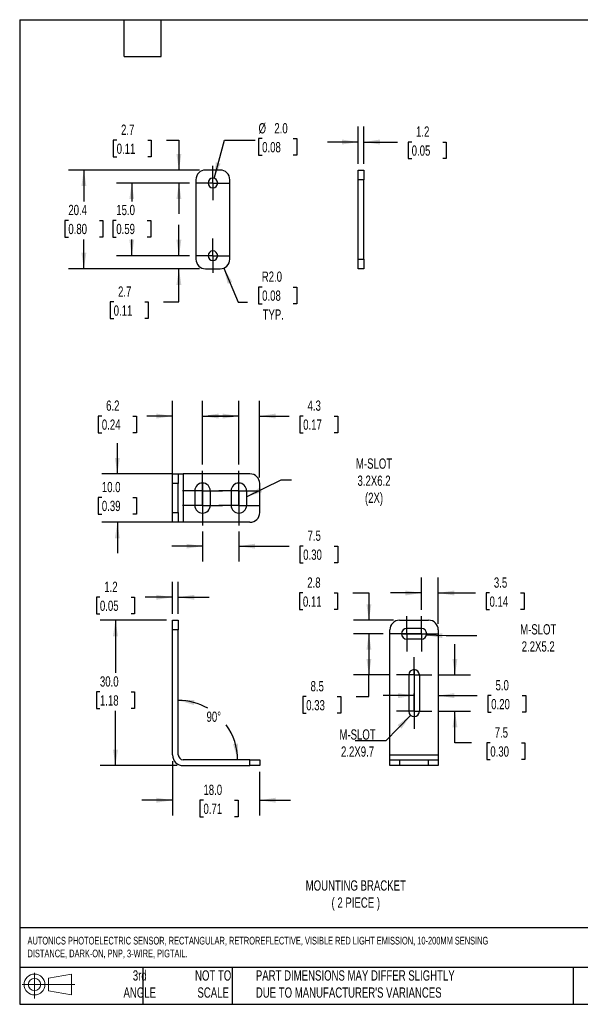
# Model space of a CAD drawing. Header units: millimetres. Extents: x 3 to 137, y 3 to 105.
# Tile 1 of 5: x 3 to 61, y 3 to 105. Entities that reach past the tile are written whole.
import ezdxf

# ---------------------------------------------------------------- set-up
doc = ezdxf.new("R2010")
doc.units = ezdxf.units.MM
doc.header["$LTSCALE"] = 0.5
doc.linetypes.add('CENTERX2', pattern=[20.32, 12.7, -2.54, 2.54, -2.54])
doc.layers.add('CENTER', color=40, linetype='CENTERX2')
doc.layers.add('DIMENSIONS', color=140, linetype='Continuous', lineweight=25)
doc.layers.add('TEXT', color=140, linetype='Continuous', lineweight=25)
doc.styles.add('SLDTEXTSTYLE0', font='TXT', dxfattribs={"width": 0.7})
doc.dimstyles.new('SLDDIMSTYLE10', dxfattribs={"dimtxt": 1.079004, "dimasz": 1.651, "dimexe": 0, "dimexo": 0.0625, "dimgap": 0.269751, "dimtad": 0, "dimtih": 1, "dimtoh": 1, "dimlfac": 2, "dimrnd": 1e-09, "dimzin": 12, "dimdsep": 46, "dimtxsty": 'SLDTEXTSTYLE0', "dimsah": 1, "dimcen": 0.09, "dimadec": 0, "dimazin": 3, "dimtfac": 1, "dimtofl": 0, "dimtmove": 0, "dimatfit": 3, "dimfxl": 0, "dimfrac": 2, "dimtolj": 1, "dimtzin": 12, "dimarcsym": 0})
doc.dimstyles.new('SLDDIMSTYLE11', dxfattribs={"dimtxt": 1.079004, "dimasz": 1.651, "dimexe": 0, "dimexo": 0.0625, "dimgap": 0.269751, "dimtad": 0, "dimtih": 1, "dimtoh": 1, "dimlfac": 2, "dimrnd": 1e-09, "dimzin": 4, "dimdsep": 46, "dimtxsty": 'SLDTEXTSTYLE0', "dimsah": 1, "dimcen": 0, "dimadec": 0, "dimazin": 1, "dimtfac": 1, "dimtofl": 0, "dimtmove": 0, "dimatfit": 3, "dimfxl": 0, "dimfrac": 2, "dimtolj": 1, "dimtzin": 12, "dimarcsym": 0})
doc.dimstyles.new('SLDDIMSTYLE12', dxfattribs={"dimtxt": 1.079004, "dimasz": 1.651, "dimexe": 0, "dimexo": 0.0625, "dimgap": 0.269751, "dimtad": 0, "dimtih": 1, "dimtoh": 1, "dimlfac": 2, "dimrnd": 1e-09, "dimzin": 4, "dimdsep": 46, "dimtxsty": 'SLDTEXTSTYLE0', "dimsah": 1, "dimcen": 0, "dimadec": 0, "dimazin": 1, "dimtfac": 1, "dimtofl": 0, "dimtmove": 0, "dimatfit": 3, "dimfxl": 0, "dimfrac": 2, "dimtolj": 1, "dimtzin": 12, "dimarcsym": 0})
doc.dimstyles.new('SLDDIMSTYLE5', dxfattribs={"dimtxt": 1.079004, "dimasz": 1.651, "dimexe": 0, "dimexo": 0.0625, "dimgap": 0.269751, "dimtad": 0, "dimtih": 1, "dimtoh": 1, "dimlfac": 2, "dimrnd": 1e-09, "dimzin": 12, "dimdsep": 46, "dimtxsty": 'SLDTEXTSTYLE0', "dimsah": 1, "dimcen": 0.09, "dimadec": 0, "dimazin": 3, "dimtfac": 1, "dimtmove": 0, "dimatfit": 0, "dimfxl": 0, "dimfrac": 2, "dimtolj": 1, "dimtzin": 12, "dimarcsym": 0})
doc.dimstyles.new('SLDDIMSTYLE6', dxfattribs={"dimtxt": 1.079004, "dimasz": 1.651, "dimexe": 0, "dimexo": 0.0625, "dimgap": 0.269751, "dimtad": 0, "dimtih": 1, "dimtoh": 1, "dimdec": 4, "dimzin": 12, "dimdsep": 46, "dimtxsty": 'SLDTEXTSTYLE0', "dimsah": 1, "dimcen": 0.09, "dimadec": 0, "dimazin": 3, "dimtfac": 1, "dimtdec": 0, "dimtofl": 0, "dimtmove": 0, "dimatfit": 3, "dimfxl": 0, "dimfrac": 2, "dimtolj": 1, "dimtzin": 12, "dimarcsym": 0})
doc.dimstyles.new('SLDDIMSTYLE7', dxfattribs={"dimtxt": 1.079004, "dimasz": 1.651, "dimexe": 0, "dimexo": 0.0625, "dimgap": 0.269751, "dimtad": 0, "dimtih": 1, "dimtoh": 1, "dimlfac": 2, "dimrnd": 1e-09, "dimzin": 4, "dimdsep": 46, "dimtxsty": 'SLDTEXTSTYLE0', "dimsah": 1, "dimcen": 0.09, "dimadec": 0, "dimazin": 1, "dimtfac": 1, "dimtofl": 0, "dimtmove": 0, "dimatfit": 3, "dimfxl": 0, "dimfrac": 2, "dimtolj": 1, "dimtzin": 12, "dimarcsym": 0})
doc.dimstyles.new('SLDDIMSTYLE8', dxfattribs={"dimtxt": 1.079004, "dimasz": 1.651, "dimexe": 0, "dimexo": 0.0625, "dimgap": 0.269751, "dimtad": 0, "dimtih": 1, "dimtoh": 1, "dimlfac": 2, "dimrnd": 1e-09, "dimzin": 4, "dimdsep": 46, "dimtxsty": 'SLDTEXTSTYLE0', "dimsah": 1, "dimcen": 0.09, "dimadec": 0, "dimazin": 1, "dimtfac": 1, "dimtmove": 0, "dimatfit": 0, "dimfxl": 0, "dimfrac": 2, "dimtolj": 1, "dimtzin": 12, "dimarcsym": 0})
doc.dimstyles.new('SLDDIMSTYLE9', dxfattribs={"dimtxt": 0.18, "dimasz": 1.651, "dimexe": 0, "dimexo": 0.0625, "dimgap": 0, "dimtad": 0, "dimtih": 1, "dimtoh": 1, "dimdec": 0, "dimrnd": 1e-09, "dimzin": 0, "dimdsep": 46, "dimtxsty": 'Standard', "dimsah": 1, "dimcen": 0.09, "dimadec": 0, "dimazin": 0, "dimtfac": 1.651, "dimtdec": 0, "dimtofl": 0, "dimtmove": 0, "dimatfit": 3, "dimfxl": 0, "dimfrac": 2, "dimtolj": 1, "dimtzin": 0, "dimarcsym": 0})

# ---------------------------------------------------------------- blocks, each defined once
blk = doc.blocks.new('Block11')
at = {"color": 7, "linetype": 'Continuous', "lineweight": 18}
for p, q in [((1.29, 2.66), (1.29, 0)), ((2.74, 2.08), (5.09, 2.52)), ((2.74, 0.8), (2.74, 2.08)), ((5.09, 2.52), (5.09, 0.37)), ((0, 1.44), (5.44, 1.44)), ((2.74, 0.8), (5.09, 0.37))]:
    blk.add_line(p, q, dxfattribs=at)
for radius in [1.08, 0.643]:
    blk.add_circle((1.29, 1.44), radius, dxfattribs=at)
blk = doc.blocks.new('Block12')
at = {"color": 7, "linetype": 'Continuous'}
blk.add_blockref('Block11', (0, 0), dxfattribs=at)
blk = doc.blocks.new('_D_12')
at = {"layer": 'DIMENSIONS'}
for p, q in [((18.95, 43.45), (18.95, 46.76)), ((19.55, 43.45), (19.55, 46.76)), ((11.46, 45.18), (11.1, 45.18)), ((11.1, 45.18), (11.1, 43.46)), ((14.67, 45.18), (15.03, 45.18)), ((15.03, 45.18), (15.03, 43.46)), ((18.95, 45.18), (16.13, 45.18)), ((19.55, 45.18), (22.73, 45.18)), ((11.1, 43.46), (11.46, 43.46)), ((15.03, 43.46), (14.67, 43.46))]:
    blk.add_line(p, q, dxfattribs=at)
for points in [[(18.95, 45.18), (17.3, 45.43), (17.3, 44.92)], [(19.55, 45.18), (21.21, 44.92), (21.21, 45.43)]]:
    blk.add_solid(points, dxfattribs=at)
at = {"layer": 'DIMENSIONS', "char_height": 1.058, "attachment_point": 1, "style": 'SLDTEXTSTYLE0'}
for s, insert in [('1.2', (11.91, 46.78)), ('0.05', (11.46, 44.83))]:
    blk.add_mtext(s, dxfattribs=dict(at, insert=insert))
blk = doc.blocks.new('_D_13')
at = {"layer": 'DIMENSIONS'}
for start, end in [(60.242, 90), (0, 36.0375)]:
    blk.add_arc((19.55, 28.41), 6.13, start, end, dxfattribs=at)
for points in [[(19.55, 34.54), (21.16, 34.07), (21.22, 34.58)], [(25.68, 28.41), (25.72, 30.08), (25.21, 30.01)]]:
    blk.add_solid(points, dxfattribs=at)
at = {"layer": 'DIMENSIONS', "insert": (22.47, 33.38), "char_height": 1.058, "attachment_point": 1, "style": 'SLDTEXTSTYLE0'}
blk.add_mtext('90°', dxfattribs=at)
blk = doc.blocks.new('_D_14')
at = {"layer": 'DIMENSIONS'}
for p, q in [((18.32, 42.81), (11.48, 42.81)), ((13.06, 42.81), (13.06, 37.37)), ((11.46, 35.41), (11.1, 35.41)), ((11.1, 35.41), (11.1, 33.7)), ((14.67, 35.41), (15.03, 35.41)), ((15.03, 35.41), (15.03, 33.7)), ((11.1, 33.7), (11.46, 33.7)), ((15.03, 33.7), (14.67, 33.7)), ((13.06, 27.81), (13.06, 33.46)), ((19.42, 27.81), (11.48, 27.81))]:
    blk.add_line(p, q, dxfattribs=at)
for points in [[(13.06, 42.81), (12.81, 41.16), (13.32, 41.16)], [(13.06, 27.81), (13.32, 29.46), (12.81, 29.46)]]:
    blk.add_solid(points, dxfattribs=at)
at = {"layer": 'DIMENSIONS', "char_height": 1.058, "attachment_point": 1, "style": 'SLDTEXTSTYLE0'}
for s, insert in [('30.0', (11.46, 37.02)), ('1.18', (11.46, 35.06))]:
    blk.add_mtext(s, dxfattribs=dict(at, insert=insert))
blk = doc.blocks.new('_D_15')
at = {"layer": 'DIMENSIONS'}
for p, q in [((18.95, 28.28), (18.95, 22.65)), ((27.95, 27.18), (27.95, 22.65)), ((18.95, 24.23), (15.78, 24.23)), ((22.15, 24.23), (21.79, 24.23)), ((21.79, 24.23), (21.79, 22.52)), ((25.36, 24.23), (25.72, 24.23)), ((25.72, 24.23), (25.72, 22.52)), ((27.95, 24.23), (31.13, 24.23)), ((21.79, 22.52), (22.15, 22.52)), ((25.72, 22.52), (25.36, 22.52))]:
    blk.add_line(p, q, dxfattribs=at)
for points in [[(18.95, 24.23), (17.3, 24.49), (17.3, 23.98)], [(27.95, 24.23), (29.61, 23.98), (29.61, 24.49)]]:
    blk.add_solid(points, dxfattribs=at)
at = {"layer": 'DIMENSIONS', "char_height": 1.058, "attachment_point": 1, "style": 'SLDTEXTSTYLE0'}
for s, insert in [('18.0', (22.15, 25.84)), ('0.71', (22.15, 23.88))]:
    blk.add_mtext(s, dxfattribs=dict(at, insert=insert))
blk = doc.blocks.new('_D_16')
at = {"layer": 'DIMENSIONS'}
for p, q in [((13.26, 57.91), (13.26, 61.09)), ((18.92, 57.91), (11.67, 57.91)), ((11.66, 55.48), (11.29, 55.48)), ((11.29, 55.48), (11.29, 53.76)), ((14.86, 55.48), (15.22, 55.48)), ((15.22, 55.48), (15.22, 53.76)), ((11.29, 53.76), (11.66, 53.76)), ((18.92, 52.91), (11.67, 52.91)), ((13.26, 52.91), (13.26, 49.74)), ((15.22, 53.76), (14.86, 53.76))]:
    blk.add_line(p, q, dxfattribs=at)
for points in [[(13.26, 57.91), (13.51, 59.56), (13.01, 59.56)], [(13.26, 52.91), (13.01, 51.26), (13.51, 51.26)]]:
    blk.add_solid(points, dxfattribs=at)
at = {"layer": 'DIMENSIONS', "char_height": 1.058, "attachment_point": 1, "style": 'SLDTEXTSTYLE0'}
for s, insert in [('10.0', (11.66, 57.08)), ('0.39', (11.66, 55.13))]:
    blk.add_mtext(s, dxfattribs=dict(at, insert=insert))
blk = doc.blocks.new('_D_17')
at = {"layer": 'DIMENSIONS'}
for p, q in [((18.95, 57.55), (18.95, 65.46)), ((22.05, 58.87), (22.05, 65.46)), ((11.66, 63.87), (11.29, 63.87)), ((11.29, 63.87), (11.29, 62.16)), ((14.86, 63.87), (15.22, 63.87)), ((15.22, 63.87), (15.22, 62.16)), ((18.95, 63.87), (16.32, 63.87)), ((22.05, 63.87), (25.23, 63.87)), ((11.29, 62.16), (11.66, 62.16)), ((15.22, 62.16), (14.86, 62.16))]:
    blk.add_line(p, q, dxfattribs=at)
for points in [[(18.95, 63.87), (17.3, 64.13), (17.3, 63.62)], [(22.05, 63.87), (23.71, 63.62), (23.71, 64.13)]]:
    blk.add_solid(points, dxfattribs=at)
at = {"layer": 'DIMENSIONS', "char_height": 1.058, "attachment_point": 1, "style": 'SLDTEXTSTYLE0'}
for s, insert in [('6.2', (12.1, 65.48)), ('0.24', (11.66, 63.52))]:
    blk.add_mtext(s, dxfattribs=dict(at, insert=insert))
blk = doc.blocks.new('_D_18')
at = {"layer": 'DIMENSIONS'}
for p, q in [((25.8, 58.87), (25.8, 65.46)), ((27.95, 57.55), (27.95, 65.46)), ((25.8, 63.87), (22.63, 63.87)), ((27.95, 63.87), (30.99, 63.87)), ((32.45, 63.87), (32.09, 63.87)), ((32.09, 63.87), (32.09, 62.16)), ((35.66, 63.87), (36.02, 63.87)), ((36.02, 63.87), (36.02, 62.16)), ((32.09, 62.16), (32.45, 62.16)), ((36.02, 62.16), (35.66, 62.16))]:
    blk.add_line(p, q, dxfattribs=at)
for points in [[(25.8, 63.87), (24.15, 64.13), (24.15, 63.62)], [(27.95, 63.87), (29.61, 63.62), (29.61, 64.13)]]:
    blk.add_solid(points, dxfattribs=at)
at = {"layer": 'DIMENSIONS', "char_height": 1.058, "attachment_point": 1, "style": 'SLDTEXTSTYLE0'}
for s, insert in [('4.3', (32.9, 65.48)), ('0.17', (32.45, 63.52))]:
    blk.add_mtext(s, dxfattribs=dict(at, insert=insert))
blk = doc.blocks.new('_D_19')
at = {"layer": 'DIMENSIONS'}
for p, q in [((22.05, 51.96), (22.05, 48.86)), ((25.8, 51.96), (25.8, 48.86)), ((22.05, 50.45), (18.88, 50.45)), ((25.8, 50.45), (30.99, 50.45)), ((32.45, 50.45), (32.09, 50.45)), ((32.09, 50.45), (32.09, 48.73)), ((35.66, 50.45), (36.02, 50.45)), ((36.02, 50.45), (36.02, 48.73)), ((32.09, 48.73), (32.45, 48.73)), ((36.02, 48.73), (35.66, 48.73))]:
    blk.add_line(p, q, dxfattribs=at)
for points in [[(22.05, 50.45), (20.4, 50.7), (20.4, 50.2)], [(25.8, 50.45), (27.46, 50.2), (27.46, 50.7)]]:
    blk.add_solid(points, dxfattribs=at)
at = {"layer": 'DIMENSIONS', "char_height": 1.058, "attachment_point": 1, "style": 'SLDTEXTSTYLE0'}
for s, insert in [('7.5', (32.9, 52.06)), ('0.30', (32.45, 50.1))]:
    blk.add_mtext(s, dxfattribs=dict(at, insert=insert))
blk = doc.blocks.new('SW_CENTERMARKSYMBOL_4')
at = {"layer": 'CENTER', "color": 0}
for p, q in [((0, 1.27), (0, 2.07)), ((0, 0), (0, 1.27)), ((-1.27, 0), (-2.07, 0)), ((0, 0), (-1.27, 0)), ((0, 0), (0, -1.27)), ((0, 0), (1.27, 0)), ((1.27, 0), (2.07, 0)), ((0, -1.27), (0, -2.07))]:
    blk.add_line(p, q, dxfattribs=at)
blk = doc.blocks.new('SW_CENTERMARKSYMBOL_5')
at = {"layer": 'CENTER', "color": 0}
for p, q in [((0, 1.27), (0, 2.07)), ((0, 0), (0, 1.27)), ((-1.27, 0), (-2.07, 0)), ((0, 0), (-1.27, 0)), ((0, 0), (0, -1.27)), ((0, 0), (1.27, 0)), ((1.27, 0), (2.07, 0)), ((0, -1.27), (0, -2.07))]:
    blk.add_line(p, q, dxfattribs=at)
blk = doc.blocks.new('SW_CENTERMARKSYMBOL_6')
at = {"layer": 'CENTER', "color": 0}
for p, q in [((0, 1.27), (0, 2.07)), ((0, 0), (0, 1.27)), ((-1.27, 0), (-2.07, 0)), ((0, 0), (-1.27, 0)), ((0, 0), (0, -1.27)), ((0, 0), (1.27, 0)), ((1.27, 0), (2.07, 0)), ((0, -1.27), (0, -2.07))]:
    blk.add_line(p, q, dxfattribs=at)
blk = doc.blocks.new('SW_CENTERMARKSYMBOL_7')
at = {"layer": 'CENTER', "color": 0}
for p, q in [((0, 1.27), (0, 2.07)), ((0, 0), (0, 1.27)), ((-1.27, 0), (-2.07, 0)), ((0, 0), (-1.27, 0)), ((0, 0), (0, -1.27)), ((0, 0), (1.27, 0)), ((1.27, 0), (2.07, 0)), ((0, -1.27), (0, -2.07))]:
    blk.add_line(p, q, dxfattribs=at)
blk = doc.blocks.new('_D_20')
at = {"layer": 'DIMENSIONS'}
for p, q in [((44.65, 43.87), (44.65, 47.2)), ((46.4, 42.45), (46.4, 47.2)), ((44.65, 45.62), (41.47, 45.62)), ((46.4, 45.62), (50.23, 45.62)), ((51.69, 45.62), (51.33, 45.62)), ((51.33, 45.62), (51.33, 43.9)), ((54.9, 45.62), (55.26, 45.62)), ((55.26, 45.62), (55.26, 43.9)), ((51.33, 43.9), (51.69, 43.9)), ((55.26, 43.9), (54.9, 43.9))]:
    blk.add_line(p, q, dxfattribs=at)
for points in [[(44.65, 45.62), (43, 45.87), (43, 45.36)], [(46.4, 45.62), (48.05, 45.36), (48.05, 45.87)]]:
    blk.add_solid(points, dxfattribs=at)
at = {"layer": 'DIMENSIONS', "char_height": 1.058, "attachment_point": 1, "style": 'SLDTEXTSTYLE0'}
for s, insert in [('3.5', (52.14, 47.22)), ('0.14', (51.69, 45.26))]:
    blk.add_mtext(s, dxfattribs=dict(at, insert=insert))
blk = doc.blocks.new('_D_21')
at = {"layer": 'DIMENSIONS'}
for p, q in [((43.9, 35.03), (40.72, 35.03)), ((43.9, 34.71), (43.9, 33.44)), ((46.4, 35.03), (50.4, 35.03)), ((51.86, 35.03), (51.5, 35.03)), ((51.5, 35.03), (51.5, 33.31)), ((55.07, 35.03), (55.43, 35.03)), ((55.43, 35.03), (55.43, 33.31)), ((51.5, 33.31), (51.86, 33.31)), ((55.43, 33.31), (55.07, 33.31))]:
    blk.add_line(p, q, dxfattribs=at)
for points in [[(43.9, 35.03), (42.25, 35.28), (42.25, 34.77)], [(46.4, 35.03), (48.05, 34.77), (48.05, 35.28)]]:
    blk.add_solid(points, dxfattribs=at)
at = {"layer": 'DIMENSIONS', "char_height": 1.058, "attachment_point": 1, "style": 'SLDTEXTSTYLE0'}
for s, insert in [('5.0', (52.31, 36.63)), ('0.20', (51.86, 34.68))]:
    blk.add_mtext(s, dxfattribs=dict(at, insert=insert))
blk = doc.blocks.new('_D_22')
at = {"layer": 'DIMENSIONS'}
for p, q in [((32.42, 45.62), (32.06, 45.62)), ((32.06, 45.62), (32.06, 43.9)), ((35.63, 45.62), (35.99, 45.62)), ((35.99, 45.62), (35.99, 43.9)), ((37.57, 45.62), (39.23, 45.62)), ((39.23, 45.62), (39.23, 42.81)), ((32.06, 43.9), (32.42, 43.9)), ((35.99, 43.9), (35.63, 43.9)), ((41.76, 42.81), (37.65, 42.81)), ((40.69, 41.41), (37.65, 41.41)), ((39.23, 41.41), (39.23, 38.24))]:
    blk.add_line(p, q, dxfattribs=at)
for points in [[(39.23, 42.81), (39.49, 44.46), (38.98, 44.46)], [(39.23, 41.41), (38.98, 39.76), (39.49, 39.76)]]:
    blk.add_solid(points, dxfattribs=at)
at = {"layer": 'DIMENSIONS', "char_height": 1.058, "attachment_point": 1, "style": 'SLDTEXTSTYLE0'}
for s, insert in [('2.8', (32.87, 47.22)), ('0.11', (32.42, 45.26))]:
    blk.add_mtext(s, dxfattribs=dict(at, insert=insert))
blk = doc.blocks.new('_D_23')
at = {"layer": 'DIMENSIONS'}
for p, q in [((40.69, 41.41), (37.65, 41.41)), ((39.23, 41.41), (39.23, 37.16)), ((41.44, 37.16), (37.65, 37.16)), ((39.23, 34.92), (39.23, 37.16)), ((32.76, 34.92), (32.4, 34.92)), ((32.4, 34.92), (32.4, 33.21)), ((35.97, 34.92), (36.33, 34.92)), ((36.33, 34.92), (36.33, 33.21)), ((37.92, 34.92), (39.23, 34.92)), ((32.4, 33.21), (32.76, 33.21)), ((36.33, 33.21), (35.97, 33.21))]:
    blk.add_line(p, q, dxfattribs=at)
for points in [[(39.23, 41.41), (38.98, 39.76), (39.49, 39.76)], [(39.23, 37.16), (39.49, 38.81), (38.98, 38.81)]]:
    blk.add_solid(points, dxfattribs=at)
at = {"layer": 'DIMENSIONS', "char_height": 1.058, "attachment_point": 1, "style": 'SLDTEXTSTYLE0'}
for s, insert in [('8.5', (33.21, 36.53)), ('0.33', (32.76, 34.57))]:
    blk.add_mtext(s, dxfattribs=dict(at, insert=insert))
blk = doc.blocks.new('_D_24')
at = {"layer": 'DIMENSIONS'}
for p, q in [((48.12, 37.16), (48.12, 40.34)), ((46.35, 37.16), (49.71, 37.16)), ((46.35, 33.41), (49.71, 33.41)), ((48.12, 30.14), (48.12, 33.41)), ((49.83, 30.14), (48.12, 30.14)), ((51.77, 30.14), (51.41, 30.14)), ((51.41, 30.14), (51.41, 28.43)), ((54.98, 30.14), (55.34, 30.14)), ((55.34, 30.14), (55.34, 28.43)), ((51.41, 28.43), (51.77, 28.43)), ((55.34, 28.43), (54.98, 28.43))]:
    blk.add_line(p, q, dxfattribs=at)
for points in [[(48.12, 37.16), (48.37, 38.81), (47.86, 38.81)], [(48.12, 33.41), (47.86, 31.76), (48.37, 31.76)]]:
    blk.add_solid(points, dxfattribs=at)
at = {"layer": 'DIMENSIONS', "char_height": 1.058, "attachment_point": 1, "style": 'SLDTEXTSTYLE0'}
for s, insert in [('7.5', (52.22, 31.75)), ('0.30', (51.77, 29.79))]:
    blk.add_mtext(s, dxfattribs=dict(at, insert=insert))
blk = doc.blocks.new('SW_CENTERMARKSYMBOL_8')
at = {"layer": 'CENTER', "color": 0}
for p, q in [((0, 1.27), (0, 1.82)), ((0, 0), (0, 1.27)), ((-1.27, 0), (-1.82, 0)), ((0, 0), (-1.27, 0)), ((0, 0), (0, -1.27)), ((0, 0), (1.27, 0)), ((1.27, 0), (1.82, 0)), ((0, -1.27), (0, -1.82))]:
    blk.add_line(p, q, dxfattribs=at)
blk = doc.blocks.new('SW_CENTERMARKSYMBOL_9')
at = {"layer": 'CENTER', "color": 0}
for p, q in [((0, 1.27), (0, 1.82)), ((0, 0), (0, 1.27)), ((-1.27, 0), (-1.82, 0)), ((0, 0), (-1.27, 0)), ((0, 0), (0, -1.27)), ((0, 0), (1.27, 0)), ((1.27, 0), (1.82, 0)), ((0, -1.27), (0, -1.82))]:
    blk.add_line(p, q, dxfattribs=at)
blk = doc.blocks.new('SW_CENTERMARKSYMBOL_10')
at = {"layer": 'CENTER', "color": 0}
for p, q in [((0, 1.27), (0, 1.82)), ((0, 0), (0, 1.27)), ((-1.27, 0), (-1.82, 0)), ((0, 0), (-1.27, 0)), ((0, 0), (0, -1.27)), ((0, 0), (1.27, 0)), ((1.27, 0), (1.82, 0)), ((0, -1.27), (0, -1.82))]:
    blk.add_line(p, q, dxfattribs=at)
blk = doc.blocks.new('SW_CENTERMARKSYMBOL_11')
at = {"layer": 'CENTER', "color": 0}
for p, q in [((0, 1.27), (0, 1.82)), ((0, 0), (0, 1.27)), ((-1.27, 0), (-1.82, 0)), ((0, 0), (-1.27, 0)), ((0, 0), (0, -1.27)), ((0, 0), (1.27, 0)), ((1.27, 0), (1.82, 0)), ((0, -1.27), (0, -1.82))]:
    blk.add_line(p, q, dxfattribs=at)
blk = doc.blocks.new('_D_25')
at = {"layer": 'DIMENSIONS'}
for p, q in [((28.21, 92.5), (27.84, 92.5)), ((27.84, 92.5), (27.84, 90.78)), ((31.41, 92.5), (31.78, 92.5)), ((31.78, 92.5), (31.78, 90.78)), ((23.25, 88.4), (24.31, 92.34)), ((24.31, 92.34), (27.48, 92.34)), ((27.84, 90.78), (28.21, 90.78)), ((31.78, 90.78), (31.41, 90.78))]:
    blk.add_line(p, q, dxfattribs=at)
blk.add_solid([(23.25, 88.4), (23.92, 89.93), (23.43, 90.06)], dxfattribs=at)
at = {"layer": 'DIMENSIONS', "char_height": 1.058, "attachment_point": 1, "style": 'SLDTEXTSTYLE0'}
for s, insert in [('%%c', (27.84, 94.1)), ('2.0', (29.47, 94.1)), ('0.08', (28.21, 92.15))]:
    blk.add_mtext(s, dxfattribs=dict(at, insert=insert))
blk = doc.blocks.new('_D_26')
at = {"layer": 'DIMENSIONS'}
for p, q in [((24.25, 79.14), (25.72, 75.62)), ((28.21, 77.18), (27.84, 77.18)), ((27.84, 77.18), (27.84, 75.47)), ((31.41, 77.18), (31.78, 77.18)), ((31.78, 77.18), (31.78, 75.47)), ((25.72, 75.62), (26.69, 75.62)), ((27.84, 75.47), (28.21, 75.47)), ((31.78, 75.47), (31.41, 75.47))]:
    blk.add_line(p, q, dxfattribs=at)
blk.add_solid([(24.25, 79.14), (24.65, 77.52), (25.12, 77.71)], dxfattribs=at)
at = {"layer": 'DIMENSIONS', "char_height": 1.058, "attachment_point": 1, "style": 'SLDTEXTSTYLE0'}
for s, insert in [('R2.0', (28.17, 78.79)), ('0.08', (28.21, 76.83)), ('TYP.', (28.26, 74.88))]:
    blk.add_mtext(s, dxfattribs=dict(at, insert=insert))
blk = doc.blocks.new('_D_27')
at = {"layer": 'DIMENSIONS'}
for p, q in [((19.62, 80.41), (19.62, 83.59)), ((20.72, 80.41), (18.03, 80.41)), ((21.74, 79.06), (18.03, 79.06)), ((19.62, 75.65), (19.62, 79.06)), ((12.88, 75.65), (12.52, 75.65)), ((12.52, 75.65), (12.52, 73.93)), ((16.09, 75.65), (16.45, 75.65)), ((16.45, 75.65), (16.45, 73.93)), ((18.03, 75.65), (19.62, 75.65)), ((12.52, 73.93), (12.88, 73.93)), ((16.45, 73.93), (16.09, 73.93))]:
    blk.add_line(p, q, dxfattribs=at)
for points in [[(19.62, 80.41), (19.87, 82.07), (19.36, 82.07)], [(19.62, 79.06), (19.36, 77.41), (19.87, 77.41)]]:
    blk.add_solid(points, dxfattribs=at)
at = {"layer": 'DIMENSIONS', "char_height": 1.058, "attachment_point": 1, "style": 'SLDTEXTSTYLE0'}
for s, insert in [('2.7', (13.33, 77.25)), ('0.11', (12.88, 75.29))]:
    blk.add_mtext(s, dxfattribs=dict(at, insert=insert))
blk = doc.blocks.new('_D_28')
at = {"layer": 'DIMENSIONS'}
for p, q in [((20.72, 87.91), (13.16, 87.91)), ((14.75, 87.91), (14.75, 86.02)), ((13.15, 84.06), (12.78, 84.06)), ((12.78, 84.06), (12.78, 82.35)), ((16.35, 84.06), (16.72, 84.06)), ((16.72, 84.06), (16.72, 82.35)), ((12.78, 82.35), (13.15, 82.35)), ((16.72, 82.35), (16.35, 82.35)), ((14.75, 80.41), (14.75, 82.1)), ((20.72, 80.41), (13.16, 80.41))]:
    blk.add_line(p, q, dxfattribs=at)
for points in [[(14.75, 87.91), (14.5, 86.26), (15, 86.26)], [(14.75, 80.41), (15, 82.07), (14.5, 82.07)]]:
    blk.add_solid(points, dxfattribs=at)
at = {"layer": 'DIMENSIONS', "char_height": 1.058, "attachment_point": 1, "style": 'SLDTEXTSTYLE0'}
for s, insert in [('15.0', (13.15, 85.67)), ('0.59', (13.15, 83.71))]:
    blk.add_mtext(s, dxfattribs=dict(at, insert=insert))
blk = doc.blocks.new('_D_29')
at = {"layer": 'DIMENSIONS'}
for p, q in [((13.19, 92.34), (12.83, 92.34)), ((12.83, 92.34), (12.83, 90.63)), ((16.4, 92.34), (16.76, 92.34)), ((16.76, 92.34), (16.76, 90.63)), ((18.34, 92.34), (19.62, 92.34)), ((19.62, 92.34), (19.62, 89.26)), ((12.83, 90.63), (13.19, 90.63)), ((16.76, 90.63), (16.4, 90.63)), ((21.74, 89.26), (18.03, 89.26)), ((20.72, 87.91), (18.03, 87.91)), ((19.62, 87.91), (19.62, 84.74))]:
    blk.add_line(p, q, dxfattribs=at)
for points in [[(19.62, 89.26), (19.87, 90.92), (19.36, 90.92)], [(19.62, 87.91), (19.36, 86.26), (19.87, 86.26)]]:
    blk.add_solid(points, dxfattribs=at)
at = {"layer": 'DIMENSIONS', "char_height": 1.058, "attachment_point": 1, "style": 'SLDTEXTSTYLE0'}
for s, insert in [('2.7', (13.64, 93.95)), ('0.11', (13.19, 91.99))]:
    blk.add_mtext(s, dxfattribs=dict(at, insert=insert))
blk = doc.blocks.new('_D_30')
at = {"layer": 'DIMENSIONS'}
for p, q in [((21.74, 89.26), (8.22, 89.26)), ((9.8, 89.26), (9.8, 86.02)), ((8.2, 84.06), (7.84, 84.06)), ((7.84, 84.06), (7.84, 82.35)), ((11.41, 84.06), (11.77, 84.06)), ((11.77, 84.06), (11.77, 82.35)), ((7.84, 82.35), (8.2, 82.35)), ((11.77, 82.35), (11.41, 82.35)), ((9.8, 79.06), (9.8, 82.1)), ((21.74, 79.06), (8.22, 79.06))]:
    blk.add_line(p, q, dxfattribs=at)
for points in [[(9.8, 89.26), (9.55, 87.61), (10.06, 87.61)], [(9.8, 79.06), (10.06, 80.72), (9.55, 80.72)]]:
    blk.add_solid(points, dxfattribs=at)
at = {"layer": 'DIMENSIONS', "char_height": 1.058, "attachment_point": 1, "style": 'SLDTEXTSTYLE0'}
for s, insert in [('20.4', (8.2, 85.67)), ('0.80', (8.2, 83.71))]:
    blk.add_mtext(s, dxfattribs=dict(at, insert=insert))
blk = doc.blocks.new('SW_CENTERMARKSYMBOL_12')
at = {"layer": 'DIMENSIONS', "color": 0}
for p, q in [((0, 1.27), (0, 1.77)), ((0, 0), (0, 1.27)), ((-1.27, 0), (-1.77, 0)), ((0, 0), (-1.27, 0)), ((0, 0), (0, -1.27)), ((0, 0), (1.27, 0)), ((1.27, 0), (1.77, 0)), ((0, -1.27), (0, -1.77))]:
    blk.add_line(p, q, dxfattribs=at)
blk = doc.blocks.new('SW_CENTERMARKSYMBOL_13')
at = {"layer": 'DIMENSIONS', "color": 0}
for p, q in [((0, 1.27), (0, 1.77)), ((0, 0), (0, 1.27)), ((-1.27, 0), (-1.77, 0)), ((0, 0), (-1.27, 0)), ((0, 0), (0, -1.27)), ((0, 0), (1.27, 0)), ((1.27, 0), (1.77, 0)), ((0, -1.27), (0, -1.77))]:
    blk.add_line(p, q, dxfattribs=at)
blk = doc.blocks.new('_D_31')
at = {"layer": 'DIMENSIONS'}
for p, q in [((38.12, 89.9), (38.12, 93.74)), ((38.72, 89.9), (38.72, 93.74)), ((38.12, 92.15), (34.95, 92.15)), ((38.72, 92.15), (42.19, 92.15)), ((43.65, 92.15), (43.29, 92.15)), ((43.29, 92.15), (43.29, 90.44)), ((46.85, 92.15), (47.22, 92.15)), ((47.22, 92.15), (47.22, 90.44)), ((43.29, 90.44), (43.65, 90.44)), ((47.22, 90.44), (46.85, 90.44))]:
    blk.add_line(p, q, dxfattribs=at)
for points in [[(38.12, 92.15), (36.47, 92.41), (36.47, 91.9)], [(38.72, 92.15), (40.37, 91.9), (40.37, 92.41)]]:
    blk.add_solid(points, dxfattribs=at)
at = {"layer": 'DIMENSIONS', "char_height": 1.058, "attachment_point": 1, "style": 'SLDTEXTSTYLE0'}
for s, insert in [('1.2', (44.1, 93.76)), ('0.05', (43.65, 91.8))]:
    blk.add_mtext(s, dxfattribs=dict(at, insert=insert))

msp = doc.modelspace()

# ---------------------------------------------------------------- linework, layer by layer
for p, q in [((23.8708, 89.26495), (22.3708, 89.26495)), ((38.12038, 89.26495), (38.72038, 89.26495)), ((38.12038, 88.26495), (38.12038, 89.26495)), ((38.72038, 89.26495), (38.72038, 88.26495)), ((21.3708, 88.26495), (21.3708, 80.06495)), ((24.8708, 80.06495), (24.8708, 88.26495)), ((38.72038, 88.26495), (38.12038, 88.26495)), ((38.12038, 80.06495), (38.12038, 88.26495)), ((38.72038, 80.06495), (38.72038, 88.26495)), ((38.12038, 80.06495), (38.72038, 80.06495)), ((38.12038, 79.06495), (38.12038, 80.06495)), ((38.72038, 80.06495), (38.72038, 79.06495)), ((22.3708, 79.06495), (23.8708, 79.06495)), ((38.72038, 79.06495), (38.12038, 79.06495)), ((18.95438, 57.91229), (19.55438, 57.91229)), ((18.95438, 56.91229), (18.95438, 57.91229)), ((19.55438, 57.91229), (19.55438, 56.91229)), ((19.55438, 57.91229), (20.05438, 57.91229)), ((20.05438, 57.91229), (20.05438, 52.91229)), ((26.95438, 57.91229), (20.05438, 57.91229)), ((19.55438, 56.91229), (18.95438, 56.91229)), ((18.95438, 53.91229), (18.95438, 56.91229)), ((19.55438, 53.91229), (19.55438, 56.91229)), ((27.95438, 53.91229), (27.95438, 56.91229)), ((21.25438, 56.16229), (21.25438, 54.66229)), ((22.85438, 56.16229), (22.85438, 54.66229)), ((25.00438, 56.16229), (25.00438, 54.66229)), ((26.60438, 56.16229), (26.60438, 54.66229)), ((18.95438, 53.91229), (19.55438, 53.91229)), ((18.95438, 52.91229), (18.95438, 53.91229)), ((19.55438, 53.91229), (19.55438, 52.91229)), ((19.55438, 52.91229), (18.95438, 52.91229)), ((20.05438, 52.91229), (19.55438, 52.91229)), ((26.95438, 52.91229), (20.05438, 52.91229)), ((18.95438, 42.81117), (19.55438, 42.81117)), ((18.95438, 41.81117), (18.95438, 42.81117)), ((19.55438, 42.81117), (19.55438, 41.81117)), ((42.39772, 42.81117), (45.39772, 42.81117)), ((19.55438, 41.81117), (18.95438, 41.81117)), ((18.95438, 28.91117), (18.95438, 41.81117)), ((19.55438, 28.91117), (19.55438, 41.81117)), ((41.39772, 28.91117), (41.39772, 41.81117)), ((44.64772, 41.96117), (43.14772, 41.96117)), ((46.39772, 41.81117), (46.39772, 28.91117)), ((44.64772, 40.86117), (43.14772, 40.86117)), ((43.34772, 37.16117), (43.34772, 33.41117)), ((44.44772, 37.16117), (44.44772, 33.41117)), ((41.39772, 28.91117), (46.39772, 28.91117)), ((41.39772, 28.41117), (41.39772, 28.91117)), ((46.39772, 28.91117), (46.39772, 28.41117)), ((26.95438, 28.41117), (20.05438, 28.41117)), ((20.05438, 27.81117), (26.95438, 27.81117)), ((26.95438, 27.81117), (26.95438, 28.41117)), ((26.95438, 28.41117), (27.95438, 28.41117)), ((27.95438, 27.81117), (26.95438, 27.81117)), ((27.95438, 28.41117), (27.95438, 27.81117)), ((41.39772, 27.81117), (41.39772, 28.41117)), ((41.39772, 28.41117), (42.39772, 28.41117)), ((42.39772, 27.81117), (41.39772, 27.81117)), ((42.39772, 28.41117), (42.39772, 27.81117)), ((42.39772, 28.41117), (45.39772, 28.41117)), ((45.39772, 27.81117), (42.39772, 27.81117)), ((45.39772, 27.81117), (45.39772, 28.41117)), ((45.39772, 28.41117), (46.39772, 28.41117)), ((46.39772, 27.81117), (45.39772, 27.81117)), ((46.39772, 28.41117), (46.39772, 27.81117))]:
    msp.add_line(p, q)
for centre, radius, start, end in [((22.3708, 88.26495), 1, 90, 180), ((23.1208, 87.91495), 0.5, 0, 180), ((23.8708, 88.26495), 1, 0, 90), ((23.1208, 87.91495), 0.5, 180, 0), ((23.1208, 80.41495), 0.5, 0, 180), ((23.1208, 80.41495), 0.5, 180, 0), ((22.3708, 80.06495), 1, 180, 270), ((23.8708, 80.06495), 1, 270, 0), ((26.95438, 56.91229), 1, 0, 90), ((22.05438, 56.16229), 0.8, 0, 180), ((25.80438, 56.16229), 0.8, 0, 180), ((22.05438, 54.66229), 0.8, 180, 0), ((25.80438, 54.66229), 0.8, 180, 0), ((26.95438, 53.91229), 1, 270, 0), ((42.39772, 41.81117), 1, 90, 180), ((45.39772, 41.81117), 1, 0, 90), ((43.14772, 41.41117), 0.55, 90, 180), ((44.64772, 41.41117), 0.55, 270, 90), ((43.14772, 41.41117), 0.55, 180, 270), ((43.89772, 37.16117), 0.55, 0, 180), ((43.89772, 33.41117), 0.55, 180, 0), ((20.05438, 28.91117), 1.1, 180, 270), ((20.05438, 28.91117), 0.5, 180, 270)]:
    msp.add_arc(centre, radius, start, end)
at = {"layer": 'DIMENSIONS'}
for p, q in [((22.05438, 56.96229), (22.05438, 53.86229)), ((42.59772, 41.41117), (45.19772, 41.41117)), ((43.89772, 37.71117), (43.89772, 32.86117))]:
    msp.add_line(p, q, dxfattribs=at)
at = {"layer": 'DIMENSIONS', "flags": 128}
msp.add_lwpolyline([(50.39074, 41.20626), (47.21574, 41.20626), (45.17684, 41.26107)], dxfattribs=at)
at = {"layer": 'DIMENSIONS'}
msp.add_solid([(45.17684, 41.26107), (46.82042, 40.96279), (46.83407, 41.47061)], dxfattribs=at)
at = {"layer": 'TEXT'}
for p, q in [((3.175, 104.775), (136.525, 104.775)), ((3.175, 104.775), (3.175, 3.175)), ((13.97, 100.965), (13.97, 104.775)), ((17.78, 100.965), (17.78, 104.775)), ((13.97, 100.965), (17.78, 100.965)), ((136.525, 11.06305), (3.175, 11.06305)), ((136.525, 6.985), (3.175, 6.985)), ((15.875, 6.985), (15.875, 3.175)), ((25.10581, 6.985), (25.10581, 3.175)), ((60.32324, 6.985), (60.32324, 3.175)), ((3.175, 3.175), (136.525, 3.175))]:
    msp.add_line(p, q, dxfattribs=at)

# ---------------------------------------------------------------- block references
at = {"layer": 'CENTER'}
for name, p in [('SW_CENTERMARKSYMBOL_4', (22.05438, 56.16229)), ('SW_CENTERMARKSYMBOL_6', (25.80438, 56.16229)), ('SW_CENTERMARKSYMBOL_5', (22.05438, 54.66229)), ('SW_CENTERMARKSYMBOL_7', (25.80438, 54.66229)), ('SW_CENTERMARKSYMBOL_8', (43.14772, 41.41117)), ('SW_CENTERMARKSYMBOL_9', (44.64772, 41.41117)), ('SW_CENTERMARKSYMBOL_10', (43.89772, 37.16117)), ('SW_CENTERMARKSYMBOL_11', (43.89772, 33.41117))]:
    msp.add_blockref(name, p, dxfattribs=at)
at = {"layer": 'DIMENSIONS'}
for name, p in [('SW_CENTERMARKSYMBOL_12', (23.1208, 87.91495)), ('SW_CENTERMARKSYMBOL_13', (23.1208, 80.41495))]:
    msp.add_blockref(name, p, dxfattribs=at)
at = {"layer": 'TEXT'}
msp.add_blockref('Block12', (3.41897, 3.77693), dxfattribs=at)

# ---------------------------------------------------------------- texts
at = {"layer": 'DIMENSIONS', "char_height": 1.0583333, "attachment_point": 2, "style": 'SLDTEXTSTYLE0'}
for s, insert in [('M-SLOT^J3.2X6.2^J(2X)', (39.76226, 59.49813)), ('M-SLOT^J2.2X5.2', (56.71611, 42.39496)), ('M-SLOT^J2.2X9.7', (38.06056, 31.54621)), ('MOUNTING BRACKET^J( 2 PIECE )', (37.8791, 15.96383))]:
    msp.add_mtext(s, dxfattribs=dict(at, insert=insert))
at = {"layer": 'TEXT', "style": 'SLDTEXTSTYLE0'}
for s, insert, char_height, attachment_point in [('AUTONICS PHOTOELECTRIC SENSOR, RECTANGULAR, RETROREFLECTIVE, VISIBLE RED LIGHT EMISSION, 10-200MM SENSING ^JDISTANCE, DARK-ON, PNP, 3-WIRE, PIGTAIL.', (3.98287, 10.14128), 0.79375, 1), ('3rd^JANGLE', (15.57432, 6.682), 1.058333, 2), ('NOT TO^JSCALE', (23.15177, 6.682), 1.0583333, 2), ("PART DIMENSIONS MAY DIFFER SLIGHTLY ^JDUE TO MANUFACTURER'S VARIANCES", (27.55964, 6.682), 1.0583333, 1)]:
    msp.add_mtext(s, dxfattribs=dict(at, insert=insert, char_height=char_height, attachment_point=attachment_point))

# ---------------------------------------------------------------- dimensions: what is measured, and where the dimension line sits
at = {"layer": 'DIMENSIONS'}
for base, p1, p2, dimstyle, picture, middle in [((19.6178, 89.26495), (21.3508, 87.91495), (22.3708, 89.26495), 'SLDDIMSTYLE5', '_D_29', (19.6178, 92.34434)), ((9.80289, 79.06495), (22.3708, 89.26495), (22.3708, 79.06495), 'SLDDIMSTYLE10', '_D_30', (9.80289, 84.05997)), ((14.75035, 87.91495), (21.3508, 80.41495), (21.3508, 87.91495), 'SLDDIMSTYLE7', '_D_28', (14.75035, 84.05997)), ((19.6178, 79.06495), (21.3508, 80.41495), (22.3708, 79.06495), 'SLDDIMSTYLE5', '_D_27', (19.6178, 75.64543)), ((13.25929, 57.91229), (19.55438, 52.91229), (19.55438, 57.91229), 'SLDDIMSTYLE8', '_D_16', (13.25929, 55.47733)), ((39.23422, 42.81117), (41.32772, 41.41117), (42.39772, 42.81117), 'SLDDIMSTYLE5', '_D_22', (39.23422, 45.61504)), ((13.06403, 27.81117), (18.95438, 42.81117), (20.05438, 27.81117), 'SLDDIMSTYLE7', '_D_14', (13.06403, 35.41261)), ((39.23422, 37.16117), (41.32772, 41.41117), (42.07772, 37.16117), 'SLDDIMSTYLE10', '_D_23', (39.23422, 34.92445)), ((48.11863, 33.41117), (45.71772, 37.16117), (45.71772, 33.41117), 'SLDDIMSTYLE5', '_D_24', (48.11863, 30.14054))]:
    dim = msp.add_linear_dim(base=base, p1=p1, p2=p2, angle=90, dimstyle=dimstyle, dxfattribs=at)
    dim.commit()
    dim.dimension.update_dxf_attribs({"geometry": picture, "text_midpoint": middle, "dimtype": 160})
dim = msp.add_diameter_dim_2p(p1=(22.99139, 87.43199), p2=(23.2502, 88.39792), dimstyle='SLDDIMSTYLE11', dxfattribs=at)
dim.commit()
dim.dimension.update_dxf_attribs({"geometry": '_D_25', "text_midpoint": (29.81049, 92.34434), "dimtype": 163})
for base, p1, p2, dimstyle, picture, middle in [((38.72038, 92.15168), (38.12038, 89.26495), (38.72038, 89.26495), 'SLDDIMSTYLE5', '_D_31', (45.2512, 92.15168)), ((18.95438, 63.87359), (22.05438, 58.23229), (18.95438, 56.91229), 'SLDDIMSTYLE5', '_D_17', (13.25929, 63.87359)), ((27.95438, 63.87359), (25.80438, 58.23229), (27.95438, 56.91229), 'SLDDIMSTYLE5', '_D_18', (34.05467, 63.87359)), ((25.80438, 50.44934), (22.05438, 52.59229), (25.80438, 52.59229), 'SLDDIMSTYLE5', '_D_19', (34.05467, 50.44934)), ((18.95438, 45.1757), (19.55438, 42.81117), (18.95438, 42.81117), 'SLDDIMSTYLE5', '_D_12', (13.06403, 45.1757)), ((46.39772, 45.61504), (44.64772, 43.23117), (46.39772, 41.81117), 'SLDDIMSTYLE5', '_D_20', (53.29307, 45.61504)), ((46.39772, 35.02763), (43.89772, 35.34117), (46.39772, 28.41117), 'SLDDIMSTYLE8', '_D_21', (53.46401, 35.02763)), ((27.95438, 24.23387), (18.95438, 28.91117), (27.95438, 27.81117), 'SLDDIMSTYLE8', '_D_15', (23.75461, 24.23387))]:
    dim = msp.add_linear_dim(base=base, p1=p1, p2=p2, dimstyle=dimstyle, dxfattribs=at)
    dim.commit()
    dim.dimension.update_dxf_attribs({"geometry": picture, "text_midpoint": middle, "dimtype": 160})
dim = msp.add_radius_dim(center=(23.8708, 80.06495), mpoint=(24.25469, 79.14158), text='<>\\PTYP.', dimstyle='SLDDIMSTYLE12', dxfattribs=at)
dim.commit()
dim.dimension.update_dxf_attribs({"geometry": '_D_26', "text_midpoint": (29.81049, 76.1745), "dimtype": 164})
dim = msp.add_angular_dim_2l(base=(25.38247, 30.30694), line1=((19.55438, 42.81117), (19.55438, 28.91117)), line2=((20.05438, 28.41117), (27.95438, 28.41117)), dimstyle='SLDDIMSTYLE6', dxfattribs=at)
dim.commit()
dim.dimension.update_dxf_attribs({"geometry": '_D_13', "text_midpoint": (23.75461, 32.87421), "dimtype": 162})

# ---------------------------------------------------------------- leaders
for points in [[(26.60438, 55.54915), (30.18551, 57.28958), (31.24269, 57.28958)], [(43.54257, 32.99121), (40.99765, 30.37085), (37.82265, 30.37085)]]:
    msp.add_leader(points, dimstyle='SLDDIMSTYLE9', dxfattribs=at)

doc.saveas('drawing.dxf')
